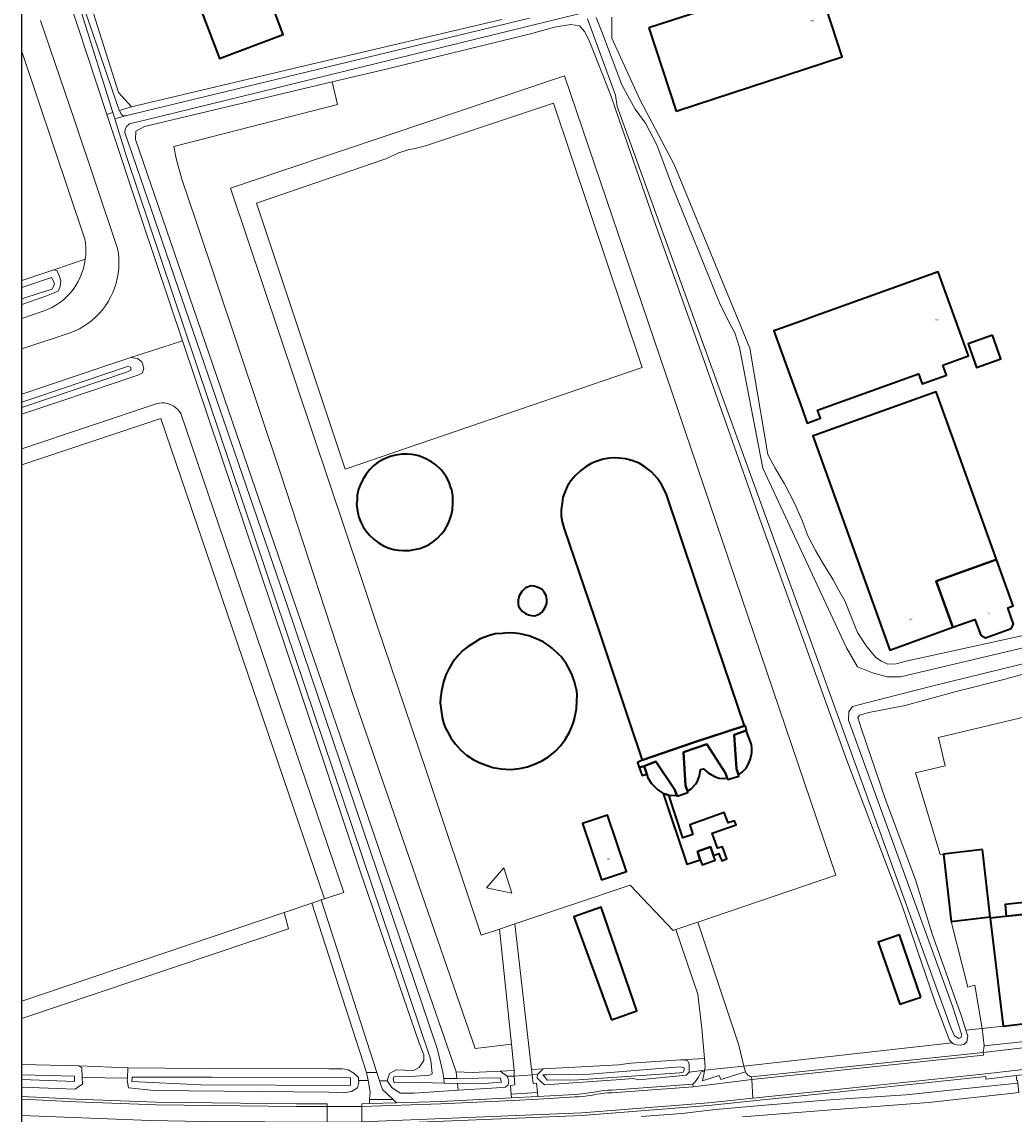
# Model space of a CAD drawing. Header units: metres. Extents: x 229229 to 231729, y 593167 to 595667.
# Tile 40 of 256: x 229229 to 229457, y 594595 to 594845. Entities that reach past the tile are written whole.
import ezdxf
from ezdxf.enums import TextEntityAlignment as Align

# ---------------------------------------------------------------- set-up
doc = ezdxf.new("R2010")
doc.units = ezdxf.units.M
for name, color, linetype, lineweight in [('B-WE-GR-BEPLANTING_CULTUUR_BOSPLANTSOEN-GV', 90, 'Continuous', 18), ('B-WE-GR-GRAS-GV', 60, 'Continuous', 13), ('B-WE-GR-GROENVOORZIENING-GV', 80, 'Continuous', 18), ('B-WE-OG-BEBOUWING-GV', 7, 'Continuous', 35), ('B-WE-OG-BEBOUWING-T18', 10, 'Continuous', 18), ('B-WE-OG-BEBOUWING_BEZINKTANK-GV', 7, 'Continuous', 35), ('B-WE-OG-BEBOUWING_SCHUUR-GV', 7, 'Continuous', 35), ('B-WE-OG-BEBOUWING_WINDTURBINE-GV', 7, 'Continuous', 18), ('B-WE-OG-TERREIN_ERF-GV', 7, 'Continuous', 18), ('B-WE-OG-WATER-GV', 130, 'Continuous', 18), ('B-WE-OG-WATER_SLOOT-GV', 120, 'Continuous', 18), ('B-WE-VH-VERHARDING_GESLOTEN-GV', 252, 'Continuous', 18), ('B-WE-VH-VERHARDING_HALFVERHARDING-GV', 252, 'Continuous', 18), ('B-WE-VH-VERHARDING_OPEN-GV', 252, 'Continuous', 18)]:
    doc.layers.add(name, color=color, linetype=linetype, lineweight=lineweight)
doc.styles.add('NLCS-ISO-M250-T18', font='NLCS-ISO.ttf', dxfattribs={"height": 0.45})

msp = doc.modelspace()

# ---------------------------------------------------------------- linework, layer by layer
msp.add_lwpolyline([(231729.346, 593166.818), (229229.346, 593166.818), (229229.346, 595666.818), (231729.346, 595666.818)], close=True)
at = {"layer": 'B-WE-GR-BEPLANTING_CULTUUR_BOSPLANTSOEN-GV'}
for points in [[(229364.235, 594827.817), (229359.435, 594840.004), (229358.298, 594842.346), (229357.028, 594843.751), (229355.021, 594844.019), (229351.343, 594843.417), (229345.791, 594841.878), (229312.752, 594833.848), (229300.436, 594830.912), (229301.595, 594825.694), (229264.183, 594816.112), (229264.7, 594813.363), (229265.957, 594808.628), (229269.241, 594798.91), (229288.543, 594741.275), (229305.29, 594690.164), (229333.144, 594609.567), (229341.467, 594610.59), (229338.738, 594636.923), (229334.522, 594635.509), (229321.981, 594672.962), (229310.563, 594706.803), (229307.221, 594716.923), (229277.151, 594806.539), (229289.104, 594810.603), (229313.669, 594818.888), (229353.591, 594832.291), (229376.88, 594763.749), (229415.711, 594649.243), (229384.147, 594638.521), (229393.516, 594610.316), (229394.664, 594605.549), (229442.38, 594610.886), (229441.732, 594611.441), (229438.504, 594620.075), (229430.921, 594642.22), (229418.152, 594675.72), (229398.338, 594730.761), (229385.749, 594766.59), (229373.962, 594799.554), (229365.339, 594824.428)], [(229435.23, 594621.34), (229430.37, 594619.69), (229425.43, 594633.88), (229430.3, 594635.57)]]:
    msp.add_lwpolyline(points, close=True, dxfattribs=at)
for points in [[(229229.346, 594743.216), (229261.163, 594753.838), (229298.622, 594643.821), (229303.057, 594645.321), (229265.727, 594754.959), (229265.415, 594755.443), (229265.047, 594755.887), (229264.629, 594756.283), (229264.167, 594756.627), (229263.666, 594756.913), (229263.135, 594757.137), (229262.582, 594757.295), (229262.013, 594757.387), (229261.437, 594757.41), (229260.863, 594757.364), (229260.298, 594757.249), (229229.346, 594746.916)], [(229466.506, 594697.514), (229454.247, 594694.027), (229443.271, 594691.322), (229431.625, 594688.093), (229423.326, 594686.499), (229421.126, 594685.886), (229420.793, 594685.382), (229421.533, 594682.893), (229427.147, 594666.62), (229433.972, 594648.226), (229437.776, 594635.85), (229444.61, 594616.776), (229445.543, 594613.733), (229449.287, 594614.168), (229447.582, 594624.044), (229445.944, 594623.632), (229442.159, 594638.678), (229440.399, 594654.082), (229439.602, 594653.991), (229433.962, 594672.698), (229440.773, 594674.325), (229439.228, 594680.798), (229531.671, 594702.873)], [(229290.431, 594636.95), (229289.402, 594640.702), (229229.346, 594620.389)], [(229229.346, 594616.404), (229290.431, 594636.95)]]:
    msp.add_lwpolyline(points, dxfattribs=at)
at = {"layer": 'B-WE-GR-GRAS-GV'}
for points in [[(229303.396, 594742.191), (229371.387, 594765.525), (229351.058, 594825.998), (229321.744, 594816.238), (229319.386, 594815.643), (229317.829, 594815.371), (229315.698, 594814.647), (229312.708, 594813.28), (229283.05, 594803.127)], [(229242.424, 594605.597), (229243.105, 594605.113), (229243.176, 594602.944), (229253.51, 594602.758), (229253.586, 594605.164)], [(229385.672, 594607.285), (229380.265, 594606.952), (229381.231, 594606.861), (229381.769, 594606.754), (229382.173, 594606.038), (229382.119, 594604.155), (229385.688, 594604.577), (229385.853, 594605.384)], [(229348.692, 594604.887), (229346.075, 594604.751), (229346.219, 594603.501), (229347.397, 594603.612)]]:
    msp.add_lwpolyline(points, close=True, dxfattribs=at)
at = {"layer": 'B-WE-GR-GROENVOORZIENING-GV'}
for points in [[(229229.346, 594759.387), (229247.691, 594765.56), (229254.293, 594767.798), (229266.129, 594771.61), (229256.887, 594799.078), (229248.832, 594823.45), (229237.575, 594857.514)], [(229233.645, 594844.957), (229241.422, 594822.112), (229251.269, 594792.738), (229251.45, 594791.607), (229251.555, 594790.465), (229251.583, 594789.32), (229251.535, 594788.175), (229251.41, 594787.036), (229251.209, 594785.908), (229250.933, 594784.796), (229250.584, 594783.705), (229250.162, 594782.639), (229249.67, 594781.604), (229249.109, 594780.605), (229248.484, 594779.645), (229247.795, 594778.729), (229247.047, 594777.861), (229246.242, 594777.046), (229245.384, 594776.286), (229244.478, 594775.585), (229243.527, 594774.946), (229242.535, 594774.372), (229241.507, 594773.866), (229240.447, 594773.43), (229229.346, 594769.76)], [(229229.346, 594785.411), (229236.707, 594787.877), (229243.875, 594790.295), (229243.979, 594791.217), (229244.017, 594792.145), (229243.989, 594793.072), (229243.895, 594793.996), (229243.735, 594794.91), (229229.346, 594837.849)], [(229229.346, 594776.736), (229234.207, 594778.366), (229235.211, 594778.758), (229236.183, 594779.224), (229237.118, 594779.76), (229238.011, 594780.363), (229238.857, 594781.031), (229239.651, 594781.759), (229240.39, 594782.544), (229241.068, 594783.381), (229241.683, 594784.266), (229242.231, 594785.194), (229242.709, 594786.16), (229243.115, 594787.159), (229243.445, 594788.184), (229243.699, 594789.232), (229243.875, 594790.295), (229236.707, 594787.877), (229237.422, 594787.639), (229237.739, 594786.845), (229237.933, 594786.32), (229238.295, 594785.337), (229238.136, 594784.067), (229237.66, 594782.956), (229234.644, 594781.765), (229229.346, 594779.959)], [(229229.346, 594746.916), (229260.298, 594757.249), (229260.863, 594757.364), (229261.437, 594757.41), (229262.013, 594757.387), (229262.582, 594757.295), (229263.135, 594757.137), (229263.666, 594756.913), (229264.167, 594756.627), (229264.629, 594756.283), (229265.047, 594755.887), (229265.415, 594755.443), (229265.727, 594754.959), (229303.057, 594645.321), (229298.622, 594643.821), (229297.902, 594643.577), (229310.645, 594604.093), (229311.269, 594602.144), (229313.021, 594602.183), (229313.171, 594602.685), (229313.524, 594603.862), (229315.057, 594604.652), (229319.057, 594604.523), (229320.329, 594605.235), (229321.36, 594606.795), (229321.431, 594608.13), (229320.252, 594611.01), (229306.919, 594649.91), (229292.468, 594693.332), (229266.129, 594771.61), (229254.293, 594767.798), (229255.834, 594767.578), (229256.788, 594766.771), (229257.301, 594765.376), (229257.008, 594764.312), (229256.164, 594763.835), (229238.52, 594757.89), (229229.346, 594754.832)], [(229298.622, 594643.821), (229261.163, 594753.838), (229229.346, 594743.216)], [(229229.346, 594620.389), (229289.402, 594640.702), (229295.726, 594642.841), (229297.902, 594643.577), (229298.622, 594643.821)], [(229229.346, 594605.874), (229242.424, 594605.597), (229253.586, 594605.164), (229270.516, 594604.955), (229299.62, 594604.89), (229302.745, 594604.931), (229304.046, 594604.652), (229305.347, 594603.909), (229306.416, 594602.932), (229306.44, 594602.638), (229306.474, 594602.228), (229308.625, 594602.256), (229308.3, 594604.074), (229295.726, 594642.841)], [(229295.726, 594642.841), (229289.402, 594640.702), (229290.431, 594636.95), (229229.346, 594616.404)], [(229253.496, 594602.322), (229253.51, 594602.758), (229243.176, 594602.944), (229243.227, 594601.386), (229241.46, 594600.248), (229229.346, 594600.722)], [(229371.178, 594594.007), (229380.504, 594594.65), (229388.212, 594595.63), (229399.517, 594596.627), (229414.34, 594597.794), (229431.758, 594598.929), (229448.459, 594600.733), (229457.427, 594601.629), (229457.356, 594602.242), (229457.186, 594602.225), (229457.07, 594603.365), (229450.126, 594602.55), (229450.066, 594603.147), (229415.252, 594599.53), (229396.774, 594597.588), (229386.598, 594596.534), (229357.634, 594594.234)], [(229229.346, 594598.549), (229241.81, 594597.937), (229260.131, 594597.248), (229292.201, 594596.872), (229299.253, 594596.885), (229299.256, 594596.297), (229307.199, 594596.324), (229307.175, 594596.922), (229308.937, 594596.976), (229308.992, 594597.891), (229309.107, 594599.562), (229308.625, 594602.256), (229306.474, 594602.228), (229306.508, 594601.817), (229306.183, 594600.562), (229304.836, 594599.725), (229303.024, 594599.399), (229299.621, 594599.572), (229259.668, 594599.968), (229253.773, 594600.587), (229253.496, 594602.322)]]:
    msp.add_lwpolyline(points, dxfattribs=at)
for points in [[(229300.436, 594830.912), (229257.441, 594820.665), (229255.435, 594819.594), (229255.368, 594817.721), (229312.929, 594650.053), (229328.821, 594604.196), (229332.466, 594604.044), (229338.847, 594604.376), (229342.093, 594604.545), (229341.467, 594610.59), (229333.144, 594609.567), (229305.29, 594690.164), (229288.543, 594741.275), (229269.241, 594798.91), (229265.957, 594808.628), (229264.7, 594813.363), (229264.183, 594816.112), (229301.595, 594825.694)], [(229451.07, 594639.38), (229451.114, 594639.385), (229451.078, 594639.697), (229442.159, 594638.678), (229445.944, 594623.632), (229447.582, 594624.044), (229449.287, 594614.168), (229454.05, 594614.72)], [(229449.497, 594608.685), (229449.697, 594610.157), (229449.287, 594614.168), (229445.543, 594613.733), (229445.956, 594612.387), (229445.766, 594611.095), (229445.197, 594610.53), (229444.37, 594610.311), (229443.459, 594610.372), (229442.666, 594610.642), (229442.38, 594610.886), (229394.664, 594605.549), (229395.065, 594604.247), (229395.212, 594603.922), (229395.399, 594603.682), (229395.618, 594603.471), (229395.865, 594603.293), (229396.134, 594603.152), (229396.421, 594603.05)], [(229340.083, 594600.683), (229336.984, 594600.478), (229329.271, 594600.002), (229319.165, 594599.378), (229315.94, 594599.307), (229314.035, 594600.608), (229313.021, 594602.183), (229311.269, 594602.144), (229311.894, 594600.196), (229314.411, 594597.872), (229315.154, 594597.162), (229325.29, 594597.464), (229341.474, 594598.275), (229341.411, 594599.126), (229341.264, 594601.133), (229342.248, 594601.217), (229342.045, 594603.246), (229340.452, 594603.198), (229340.844, 594602.131), (229340.735, 594601.216)], [(229342.093, 594604.545), (229338.847, 594604.376), (229340.452, 594603.198), (229342.045, 594603.246)], [(229384.907, 594604.245), (229385.647, 594604.379), (229385.688, 594604.577), (229382.119, 594604.155), (229381.432, 594603.5), (229370.619, 594602.365), (229369.332, 594602.662), (229366.536, 594602.435), (229348.996, 594601.273), (229347.332, 594602.806), (229347.397, 594603.612), (229346.219, 594603.501), (229346.44, 594601.577), (229347.21, 594601.641), (229347.43, 594599.521), (229347.527, 594598.578), (229356.004, 594599.068), (229356.793, 594599.121), (229357.581, 594599.191), (229358.367, 594599.278), (229359.15, 594599.381), (229359.932, 594599.501), (229360.815, 594599.678), (229361.704, 594599.821), (229362.598, 594599.93), (229363.495, 594600.005), (229364.395, 594600.046), (229383.024, 594601.404), (229383.495, 594601.903), (229383.922, 594602.441), (229384.302, 594603.014), (229384.631, 594603.616)]]:
    msp.add_lwpolyline(points, close=True, dxfattribs=at)
at = {"layer": 'B-WE-OG-BEBOUWING-GV'}
for points in [[(229281.991, 594860.843), (229267.389, 594855.325), (229274.594, 594836.259), (229289.196, 594841.777)], [(229372.932, 594843.269), (229379.141, 594824.203), (229417.216, 594836.603), (229411.017, 594855.681)], [(229440.224, 594766.058), (229446.131, 594768.187), (229439.194, 594787.434), (229410.452, 594777.074), (229408.04, 594776.205), (229407.833, 594776.131), (229405.404, 594775.255), (229403.304, 594774.498), (229401.576, 594773.875), (229404.235, 594766.498), (229406.645, 594759.811), (229407.549, 594757.304), (229408.877, 594753.62), (229409.18, 594752.78), (229412.239, 594753.882), (229411.573, 594755.731), (229434.695, 594764.065), (229435.521, 594761.772), (229441.05, 594763.765)], [(229451.596, 594772.895), (229446.032, 594770.935), (229447.938, 594765.526), (229453.501, 594767.486)], [(229452.5, 594721.559), (229442.299, 594750), (229438.73, 594759.95), (229410.974, 594750), (229410.5, 594749.83), (229428.1, 594700.78), (229442.558, 594706.008), (229438.723, 594716.615)], [(229442.558, 594706.008), (229447.586, 594707.826), (229448.906, 594704.177), (229450.039, 594703.623), (229455.907, 594705.745), (229456.453, 594706.704), (229455.093, 594710.466), (229456.32, 594710.91), (229452.5, 594721.559), (229438.723, 594716.615)], [(229362.073, 594648.211), (229367.796, 594650.117), (229363.433, 594662.999), (229357.72, 594661.063)], [(229387.725, 594653.789), (229387.044, 594655.741), (229384.03, 594654.689), (229384.693, 594652.789), (229385.095, 594651.638), (229388.109, 594652.69)], [(229449.318, 594655.101), (229440.399, 594654.082), (229442.159, 594638.678), (229451.078, 594639.697)], [(229364.338, 594616.119), (229370.201, 594618.163), (229362.033, 594641.942), (229355.722, 594639.723)], [(229462, 594640.62), (229451.114, 594639.385), (229451.07, 594639.38), (229454.05, 594614.72), (229465, 594615.99), (229464.963, 594616.294), (229464.696, 594618.486)], [(229435.23, 594621.34), (229430.3, 594635.57), (229425.43, 594633.88), (229430.37, 594619.69)]]:
    msp.add_lwpolyline(points, close=True, dxfattribs=at)
at = {"layer": 'B-WE-OG-BEBOUWING_BEZINKTANK-GV'}
for points in [[(229313.684, 594745.141), (229312.242, 594744.532), (229310.919, 594743.792), (229309.981, 594743.073), (229309.018, 594742.164), (229308.167, 594741.079), (229307.4, 594739.83), (229306.835, 594738.589), (229306.462, 594737.655), (229306.139, 594736.254), (229306.101, 594735.237), (229306.004, 594734.237), (229306.168, 594733.124), (229306.294, 594732.168), (229306.547, 594731.233), (229307.001, 594730.108), (229307.537, 594729.046), (229308.177, 594728.046), (229309.002, 594727.053), (229310.002, 594726.147), (229310.935, 594725.396), (229312.134, 594724.7), (229313.237, 594724.198), (229314.511, 594723.803), (229315.589, 594723.658), (229316.711, 594723.564), (229318.085, 594723.619), (229319.184, 594723.791), (229320.462, 594724.077), (229321.629, 594724.521), (229322.608, 594724.983), (229323.577, 594725.646), (229324.457, 594726.384), (229325.499, 594727.457), (229326.199, 594728.339), (229326.892, 594729.571), (229327.383, 594730.702), (229327.742, 594731.858), (229327.97, 594732.942), (229328.075, 594734.353), (229328.034, 594736.115), (229327.792, 594737.453), (229327.522, 594738.195), (229327.17, 594739.21), (229326.561, 594740.382), (229325.925, 594741.379), (229325.355, 594742.048), (229324.141, 594743.22), (229323.136, 594743.922), (229321.732, 594744.676), (229320.26, 594745.257), (229319.568, 594745.439), (229318.67, 594745.593), (229317.606, 594745.647), (229316.489, 594745.649), (229314.897, 594745.453)], [(229368.359, 594684.689), (229371.375, 594675.598), (229383.115, 594679.61), (229394.858, 594683.468), (229386.992, 594706.651), (229376.878, 594736.674), (229375.847, 594738.743), (229374.935, 594740.078), (229373.503, 594741.613), (229371.997, 594742.788), (229370.683, 594743.571), (229369.01, 594744.216), (229367.592, 594744.601), (229366.163, 594744.773), (229364.865, 594744.796), (229363.892, 594744.738), (229362.433, 594744.481), (229360.886, 594743.987), (229359.732, 594743.5), (229358.604, 594742.838), (229357.323, 594741.953), (229356.165, 594740.809), (229355.094, 594739.546), (229354.313, 594738.372), (229353.824, 594737.33), (229353.26, 594735.847), (229353.042, 594734.473), (229352.867, 594732.887), (229352.872, 594731.478), (229353.07, 594730.16), (229353.5, 594728.54), (229361.512, 594705.034)], [(229346.825, 594708.633), (229347.964, 594709.123), (229348.43, 594709.486), (229348.752, 594709.855), (229349.253, 594710.72), (229349.525, 594711.521), (229349.577, 594712.305), (229349.435, 594713.268), (229349.055, 594713.931), (229348.512, 594714.641), (229347.726, 594715.051), (229346.662, 594715.411), (229345.995, 594715.503), (229344.644, 594715.05), (229344.411, 594714.841), (229343.823, 594714.245), (229343.226, 594713.242), (229342.978, 594712.241), (229342.964, 594711.357), (229343.057, 594710.834), (229343.498, 594710.145), (229344.024, 594709.649), (229344.71, 594709.168), (229345.377, 594708.836), (229346.089, 594708.694)], [(229356.417, 594691.43), (229356.377, 594691.705), (229355.899, 594693.539), (229355.376, 594695.022), (229354.734, 594696.364), (229354.008, 594697.743), (229353.019, 594699.115), (229352.993, 594699.139), (229352.341, 594699.749), (229350.852, 594701.17), (229349.84, 594701.891), (229348.752, 594702.724), (229347.222, 594703.389), (229345.437, 594704.08), (229343.437, 594704.552), (229342.25, 594704.685), (229340.556, 594704.709), (229339.336, 594704.62), (229337.729, 594704.484), (229336.196, 594704.08), (229334.314, 594703.353), (229332.798, 594702.417), (229331.546, 594701.631), (229330.321, 594700.669), (229329.352, 594699.658), (229328.057, 594698.079), (229327.036, 594696.335), (229326.402, 594695.11), (229325.901, 594693.565), (229325.407, 594691.382), (229325.228, 594689.848), (229325.149, 594688.682), (229325.304, 594687.619), (229325.451, 594686.519), (229325.56, 594685.423), (229325.894, 594684.149), (229326.304, 594683.071), (229326.902, 594681.977), (229327.584, 594680.673), (229328.631, 594679.254), (229329.88, 594677.885), (229331.197, 594676.736), (229332.674, 594675.76), (229334.047, 594675.026), (229335.896, 594674.342), (229337.234, 594673.939), (229339.112, 594673.584), (229341.338, 594673.464), (229343.312, 594673.679), (229345.11, 594674.037), (229347.12, 594674.802), (229348.587, 594675.485), (229349.944, 594676.344), (229351.536, 594677.626), (229352.68, 594678.9), (229353.746, 594680.331), (229354.785, 594682.003), (229355.445, 594683.627), (229355.805, 594684.771), (229356.33, 594687.351), (229356.459, 594689.235), (229356.513, 594690.449)], [(229393.488, 594672.234), (229392.972, 594673.603), (229392.49, 594681.413), (229395.194, 594682.368), (229395.303, 594682.45), (229395.033, 594683.47), (229394.858, 594683.468), (229383.115, 594679.61), (229371.375, 594675.598), (229370.32, 594675.071), (229370.675, 594673.919), (229371.871, 594674.23), (229374.498, 594675.248), (229378.899, 594668.824), (229379.295, 594667.534), (229379.396, 594667.311), (229381.88, 594668.152), (229381.797, 594668.478), (229381.342, 594669.772), (229380.853, 594677.437), (229386.165, 594679.219), (229390.512, 594672.599), (229390.863, 594671.464), (229391.032, 594671.189), (229393.531, 594671.946)], [(229395.194, 594682.368), (229392.49, 594681.413), (229392.972, 594673.603), (229393.488, 594672.234), (229394.289, 594672.851), (229395.2, 594673.74), (229395.746, 594674.775), (229396.235, 594675.859), (229396.474, 594677.349), (229396.511, 594678.412), (229396.392, 594679.182)], [(229390.863, 594671.464), (229390.512, 594672.599), (229386.165, 594679.219), (229380.853, 594677.437), (229381.342, 594669.772), (229381.797, 594668.478), (229382.633, 594668.991), (229383.584, 594670.065), (229384.058, 594670.803), (229384.542, 594672.029), (229384.76, 594673.49), (229385.434, 594673.628), (229386.468, 594672.658), (229387.931, 594671.816), (229389.001, 594671.488), (229390.091, 594671.404)], [(229372.452, 594672.384), (229371.871, 594674.23), (229370.675, 594673.919), (229371.43, 594672.1)], [(229372.452, 594672.384), (229372.719, 594671.537), (229373.553, 594670.231), (229374.963, 594668.768), (229376.153, 594668.004), (229376.178, 594667.995), (229377.466, 594667.569), (229379.295, 594667.534), (229378.899, 594668.824), (229374.498, 594675.248), (229371.871, 594674.23)], [(229389.524, 594652.738), (229389.599, 594652.548), (229390.783, 594652.985), (229389.821, 594655.708), (229388.639, 594655.418), (229387.437, 594658.849), (229392.919, 594660.761), (229392.501, 594661.73), (229391.104, 594661.236), (229390.204, 594663.625), (229382.293, 594660.816), (229383.014, 594658.608), (229380.711, 594657.793), (229377.466, 594667.569), (229376.178, 594667.995), (229381.623, 594651.787), (229382.608, 594652.101), (229384.693, 594652.789), (229384.03, 594654.689), (229387.044, 594655.741), (229387.725, 594653.789), (229388.944, 594654.191), (229389.209, 594653.526)]]:
    msp.add_lwpolyline(points, close=True, dxfattribs=at)
at = {"layer": 'B-WE-OG-BEBOUWING_SCHUUR-GV'}
msp.add_lwpolyline([(229458.815, 594642.962), (229454.51, 594642.527), (229454.781, 594639.854), (229459.085, 594640.29)], close=True, dxfattribs=at)
at = {"layer": 'B-WE-OG-BEBOUWING_WINDTURBINE-GV'}
msp.add_lwpolyline([(229341.568, 594645.165), (229339.681, 594650.939), (229335.77, 594646.371)], close=True, dxfattribs=at)
at = {"layer": 'B-WE-OG-TERREIN_ERF-GV'}
for points in [[(229267.389, 594855.325), (229281.991, 594860.843), (229289.196, 594841.777), (229274.594, 594836.259)], [(229411.017, 594855.681), (229417.216, 594836.603), (229379.141, 594824.203), (229372.932, 594843.269)], [(229379.079, 594636.789), (229384.147, 594638.521), (229415.711, 594649.243), (229376.88, 594763.749), (229353.591, 594832.291), (229313.669, 594818.888), (229289.104, 594810.603), (229277.151, 594806.539), (229307.221, 594716.923), (229310.563, 594706.803), (229321.981, 594672.962), (229334.522, 594635.509), (229338.738, 594636.923), (229342.237, 594638.096), (229368.683, 594646.965), (229378.466, 594636.58)], [(229303.396, 594742.191), (229283.05, 594803.127), (229312.708, 594813.28), (229315.698, 594814.647), (229317.829, 594815.371), (229319.386, 594815.643), (229321.744, 594816.238), (229351.058, 594825.998), (229371.387, 594765.525)], [(229439.194, 594787.434), (229446.131, 594768.187), (229440.224, 594766.058), (229441.05, 594763.765), (229435.521, 594761.772), (229434.695, 594764.065), (229411.573, 594755.731), (229412.239, 594753.882), (229409.18, 594752.78), (229408.877, 594753.62), (229407.549, 594757.304), (229406.645, 594759.811), (229404.235, 594766.498), (229401.576, 594773.875), (229403.304, 594774.498), (229405.404, 594775.255), (229407.833, 594776.131), (229408.04, 594776.205), (229410.452, 594777.074)], [(229451.596, 594772.895), (229453.501, 594767.486), (229447.938, 594765.526), (229446.032, 594770.935)], [(229442.558, 594706.008), (229428.1, 594700.78), (229410.5, 594749.83), (229410.974, 594750), (229438.73, 594759.95), (229442.299, 594750), (229452.5, 594721.559), (229456.32, 594710.91), (229455.093, 594710.466), (229456.453, 594706.704), (229455.907, 594705.745), (229450.039, 594703.623), (229448.906, 594704.177), (229447.586, 594707.826)], [(229306.835, 594738.589), (229307.4, 594739.83), (229308.167, 594741.079), (229309.018, 594742.164), (229309.981, 594743.073), (229310.919, 594743.792), (229312.242, 594744.532), (229313.684, 594745.141), (229314.897, 594745.453), (229316.489, 594745.649), (229317.606, 594745.647), (229318.67, 594745.593), (229319.568, 594745.439), (229320.26, 594745.257), (229321.732, 594744.676), (229323.136, 594743.922), (229324.141, 594743.22), (229325.355, 594742.048), (229325.925, 594741.379), (229326.561, 594740.382), (229327.17, 594739.21), (229327.522, 594738.195), (229327.792, 594737.453), (229328.034, 594736.115), (229328.075, 594734.353), (229327.97, 594732.942), (229327.742, 594731.858), (229327.383, 594730.702), (229326.892, 594729.571), (229326.199, 594728.339), (229325.499, 594727.457), (229324.457, 594726.384), (229323.577, 594725.646), (229322.608, 594724.983), (229321.629, 594724.521), (229320.462, 594724.077), (229319.184, 594723.791), (229318.085, 594723.619), (229316.711, 594723.564), (229315.589, 594723.658), (229314.511, 594723.803), (229313.237, 594724.198), (229312.134, 594724.7), (229310.935, 594725.396), (229310.002, 594726.147), (229309.002, 594727.053), (229308.177, 594728.046), (229307.537, 594729.046), (229307.001, 594730.108), (229306.547, 594731.233), (229306.294, 594732.168), (229306.168, 594733.124), (229306.004, 594734.237), (229306.101, 594735.237), (229306.139, 594736.254), (229306.462, 594737.655)], [(229371.375, 594675.598), (229368.359, 594684.689), (229361.512, 594705.034), (229353.5, 594728.54), (229353.07, 594730.16), (229352.872, 594731.478), (229352.867, 594732.887), (229353.042, 594734.473), (229353.26, 594735.847), (229353.824, 594737.33), (229354.313, 594738.372), (229355.094, 594739.546), (229356.165, 594740.809), (229357.323, 594741.953), (229358.604, 594742.838), (229359.732, 594743.5), (229360.886, 594743.987), (229362.433, 594744.481), (229363.892, 594744.738), (229364.865, 594744.796), (229366.163, 594744.773), (229367.592, 594744.601), (229369.01, 594744.216), (229370.683, 594743.571), (229371.997, 594742.788), (229373.503, 594741.613), (229374.935, 594740.078), (229375.847, 594738.743), (229376.878, 594736.674), (229386.992, 594706.651), (229394.858, 594683.468), (229395.033, 594683.47), (229395.303, 594682.45), (229395.194, 594682.368), (229396.392, 594679.182), (229396.511, 594678.412), (229396.474, 594677.349), (229396.235, 594675.859), (229395.746, 594674.775), (229395.2, 594673.74), (229394.289, 594672.851), (229393.488, 594672.234), (229393.531, 594671.946), (229391.032, 594671.189), (229390.863, 594671.464), (229390.091, 594671.404), (229389.001, 594671.488), (229387.931, 594671.816), (229386.468, 594672.658), (229385.434, 594673.628), (229384.76, 594673.49), (229384.542, 594672.029), (229384.058, 594670.803), (229383.584, 594670.065), (229382.633, 594668.991), (229381.797, 594668.478), (229381.88, 594668.152), (229379.396, 594667.311), (229379.295, 594667.534), (229377.466, 594667.569), (229380.711, 594657.793), (229383.014, 594658.608), (229382.293, 594660.816), (229390.204, 594663.625), (229391.104, 594661.236), (229392.501, 594661.73), (229392.919, 594660.761), (229387.437, 594658.849), (229388.639, 594655.418), (229389.821, 594655.708), (229390.783, 594652.985), (229389.599, 594652.548), (229389.524, 594652.738), (229389.209, 594653.526), (229388.944, 594654.191), (229387.725, 594653.789), (229388.109, 594652.69), (229385.095, 594651.638), (229384.693, 594652.789), (229382.608, 594652.101), (229381.623, 594651.787), (229376.178, 594667.995), (229376.153, 594668.004), (229374.963, 594668.768), (229373.553, 594670.231), (229372.719, 594671.537), (229372.452, 594672.384), (229371.43, 594672.1), (229370.675, 594673.919), (229370.32, 594675.071)], [(229346.825, 594708.633), (229346.089, 594708.694), (229345.377, 594708.836), (229344.71, 594709.168), (229344.024, 594709.649), (229343.498, 594710.145), (229343.057, 594710.834), (229342.964, 594711.357), (229342.978, 594712.241), (229343.226, 594713.242), (229343.823, 594714.245), (229344.411, 594714.841), (229344.644, 594715.05), (229345.995, 594715.503), (229346.662, 594715.411), (229347.726, 594715.051), (229348.512, 594714.641), (229349.055, 594713.931), (229349.435, 594713.268), (229349.577, 594712.305), (229349.525, 594711.521), (229349.253, 594710.72), (229348.752, 594709.855), (229348.43, 594709.486), (229347.964, 594709.123)], [(229352.993, 594699.139), (229353.019, 594699.115), (229354.008, 594697.743), (229354.734, 594696.364), (229355.376, 594695.022), (229355.899, 594693.539), (229356.377, 594691.705), (229356.417, 594691.43), (229356.513, 594690.449), (229356.459, 594689.235), (229356.33, 594687.351), (229355.805, 594684.771), (229355.445, 594683.627), (229354.785, 594682.003), (229353.746, 594680.331), (229352.68, 594678.9), (229351.536, 594677.626), (229349.944, 594676.344), (229348.587, 594675.485), (229347.12, 594674.802), (229345.11, 594674.037), (229343.312, 594673.679), (229341.338, 594673.464), (229339.112, 594673.584), (229337.234, 594673.939), (229335.896, 594674.342), (229334.047, 594675.026), (229332.674, 594675.76), (229331.197, 594676.736), (229329.88, 594677.885), (229328.631, 594679.254), (229327.584, 594680.673), (229326.902, 594681.977), (229326.304, 594683.071), (229325.894, 594684.149), (229325.56, 594685.423), (229325.451, 594686.519), (229325.304, 594687.619), (229325.149, 594688.682), (229325.228, 594689.848), (229325.407, 594691.382), (229325.901, 594693.565), (229326.402, 594695.11), (229327.036, 594696.335), (229328.057, 594698.079), (229329.352, 594699.658), (229330.321, 594700.669), (229331.546, 594701.631), (229332.798, 594702.417), (229334.314, 594703.353), (229336.196, 594704.08), (229337.729, 594704.484), (229339.336, 594704.62), (229340.556, 594704.709), (229342.25, 594704.685), (229343.437, 594704.552), (229345.437, 594704.08), (229347.222, 594703.389), (229348.752, 594702.724), (229349.84, 594701.891), (229350.852, 594701.17), (229352.341, 594699.749)], [(229362.073, 594648.211), (229357.72, 594661.063), (229363.433, 594662.999), (229367.796, 594650.117)], [(229335.77, 594646.371), (229339.681, 594650.939), (229341.568, 594645.165)], [(229385.672, 594607.285), (229385.02, 594614.152), (229384.144, 594622.017), (229379.079, 594636.789), (229378.466, 594636.58), (229368.683, 594646.965), (229342.237, 594638.096), (229346.075, 594604.751), (229348.692, 594604.887), (229355.996, 594605.267), (229366.005, 594605.862), (229368.79, 594606.245), (229380.265, 594606.952)], [(229364.338, 594616.119), (229355.722, 594639.723), (229362.033, 594641.942), (229370.201, 594618.163)]]:
    msp.add_lwpolyline(points, close=True, dxfattribs=at)
for points in [[(229243.31, 594854.352), (229251.503, 594828.472), (229254.429, 594825.193), (229294.341, 594834.678), (229339.285, 594845.218)], [(229364.449, 594845.686), (229364.449, 594840.885), (229370.887, 594826.832), (229378.729, 594811.96), (229396.051, 594769.919), (229400.199, 594745.614), (229401.861, 594742.483), (229404, 594738.837), (229406.309, 594734.466), (229408.039, 594730.502), (229409.39, 594726.81), (229411.095, 594723.564), (229412.895, 594720.452), (229415.103, 594716.854), (229416.385, 594714.56), (229417.887, 594711.937), (229419.186, 594708.645), (229420.671, 594704.832), (229422.791, 594701.682), (229424.924, 594699.105), (229426.217, 594698.271), (229427.681, 594697.603), (229429.582, 594697.657), (229432.127, 594698.309), (229519.97, 594717.549)]]:
    msp.add_lwpolyline(points, dxfattribs=at)
at = {"layer": 'B-WE-OG-WATER-GV'}
for points in [[(229253.069, 594823.163), (229252.421, 594823.233), (229252.05, 594823.64), (229251.681, 594824.337), (229251.631, 594824.431), (229240.541, 594856.681), (229239.493, 594856.303), (229243.119, 594846.468), (229250.184, 594823.871), (229250.632, 594822.44)], [(229359.421, 594603.699), (229349.664, 594603.552), (229348.673, 594603.515), (229349.262, 594602.861), (229349.613, 594602.282), (229356.78, 594602.414), (229380.053, 594604.012), (229380.806, 594604.12), (229381.02, 594604.697), (229381.007, 594605.18), (229380.073, 594605.35)], [(229254.59, 594603.02), (229254.554, 594602.029), (229270.327, 594601.258), (229304.612, 594601.109), (229304.576, 594602.87), (229272.92, 594603.017)], [(229326.081, 594601.656), (229329.101, 594601.589), (229334.157, 594601.476), (229339.208, 594601.875), (229338.873, 594602.881), (229328.98, 594602.72), (229325.982, 594602.671)]]:
    msp.add_lwpolyline(points, close=True, dxfattribs=at)
for points in [[(229345.574, 594845.521), (229253.069, 594823.163), (229250.632, 594822.44), (229253.339, 594813.782), (229285.28, 594718.754), (229322.673, 594607.901), (229323.006, 594606.933), (229323.281, 594603.733), (229322.718, 594603.482), (229318.394, 594603.17), (229314.497, 594603.083), (229314.365, 594602.556), (229314.605, 594601.729), (229320.677, 594601.777), (229326.081, 594601.656), (229325.982, 594602.671), (229325.772, 594604.16), (229324.515, 594609.34), (229290.255, 594710.625), (229252.966, 594819.302), (229252.987, 594819.994), (229253.28, 594820.686), (229253.972, 594821.315), (229260.659, 594822.908), (229356.893, 594846.494)], [(229510.274, 594713.505), (229430.512, 594694.701), (229427.479, 594694.701), (229424.109, 594695.6), (229420.739, 594696.948), (229418.155, 594701.332), (229399.04, 594742.486), (229393.669, 594770.079), (229392.641, 594773.418), (229391.321, 594775.803), (229389.12, 594780.317), (229378.365, 594806.899), (229374.771, 594816.468), (229372.139, 594821.413), (229369.764, 594824.624), (229366.713, 594830.249), (229362.284, 594842.001), (229360.872, 594845.662)], [(229358.874, 594845.357), (229365.27, 594827.859), (229365.673, 594825.253), (229442.131, 594614.181), (229442.938, 594612.493), (229443.892, 594611.832), (229444.442, 594612.089), (229444.552, 594612.86), (229442.461, 594619.245), (229418.623, 594684.722), (229418.739, 594686.633), (229419.574, 594687.853), (229423.04, 594688.816), (229438.061, 594692.605), (229524.683, 594713.859)], [(229229.346, 594781.238), (229233.506, 594782.625), (229236.258, 594783.472), (229236.787, 594784.636), (229236.575, 594785.271), (229236.152, 594786.117), (229229.346, 594783.854)], [(229253.573, 594764.535), (229254.307, 594764.902), (229254.27, 594765.489), (229253.794, 594765.783), (229232.555, 594758.627), (229229.346, 594757.57)], [(229229.346, 594756.34), (229253.573, 594764.535)], [(229229.346, 594602.465), (229241.425, 594602.035), (229241.425, 594603.217), (229229.346, 594603.541)], [(229457.673, 594599.495), (229456.417, 594599.35), (229436.993, 594597.219), (229412.741, 594595.358), (229394.398, 594593.893)]]:
    msp.add_lwpolyline(points, dxfattribs=at)
at = {"layer": 'B-WE-OG-WATER_SLOOT-GV'}
for points in [[(229251.681, 594824.337), (229254.429, 594825.193), (229251.503, 594828.472), (229243.31, 594854.352), (229241.555, 594859.27), (229239.799, 594859.856), (229238.45, 594859.538), (229237.809, 594859.387), (229237.575, 594857.514), (229248.832, 594823.45), (229250.184, 594823.871), (229243.119, 594846.468), (229239.493, 594856.303), (229240.541, 594856.681), (229251.631, 594824.431)], [(229329.101, 594601.589), (229326.081, 594601.656), (229320.677, 594601.777), (229314.605, 594601.729), (229314.365, 594602.556), (229314.497, 594603.083), (229318.394, 594603.17), (229322.718, 594603.482), (229323.281, 594603.733), (229323.006, 594606.933), (229322.673, 594607.901), (229285.28, 594718.754), (229253.339, 594813.782), (229250.632, 594822.44), (229250.184, 594823.871), (229248.832, 594823.45), (229256.887, 594799.078), (229266.129, 594771.61), (229292.468, 594693.332), (229306.919, 594649.91), (229320.252, 594611.01), (229321.431, 594608.13), (229321.36, 594606.795), (229320.329, 594605.235), (229319.057, 594604.523), (229315.057, 594604.652), (229313.524, 594603.862), (229313.171, 594602.685), (229313.021, 594602.183), (229314.035, 594600.608), (229315.94, 594599.307), (229319.165, 594599.378), (229329.271, 594600.002)], [(229380.265, 594606.952), (229368.79, 594606.245), (229366.005, 594605.862), (229355.996, 594605.267), (229348.692, 594604.887), (229347.397, 594603.612), (229347.332, 594602.806), (229348.996, 594601.273), (229366.536, 594602.435), (229369.332, 594602.662), (229370.619, 594602.365), (229381.432, 594603.5), (229382.119, 594604.155), (229382.173, 594606.038), (229381.769, 594606.754), (229381.231, 594606.861)], [(229359.421, 594603.699), (229380.073, 594605.35), (229381.007, 594605.18), (229381.02, 594604.697), (229380.806, 594604.12), (229380.053, 594604.012), (229356.78, 594602.414), (229349.613, 594602.282), (229349.262, 594602.861), (229348.673, 594603.515), (229349.664, 594603.552)], [(229253.51, 594602.758), (229253.496, 594602.322), (229253.773, 594600.587), (229259.668, 594599.968), (229299.621, 594599.572), (229303.024, 594599.399), (229304.836, 594599.725), (229306.183, 594600.562), (229306.508, 594601.817), (229306.474, 594602.228), (229306.44, 594602.638), (229306.416, 594602.932), (229305.347, 594603.909), (229304.046, 594604.652), (229302.745, 594604.931), (229299.62, 594604.89), (229270.516, 594604.955), (229253.586, 594605.164)], [(229254.59, 594603.02), (229272.92, 594603.017), (229304.576, 594602.87), (229304.612, 594601.109), (229270.327, 594601.258), (229254.554, 594602.029)], [(229329.101, 594601.589), (229329.271, 594600.002), (229336.984, 594600.478), (229340.083, 594600.683), (229340.735, 594601.216), (229340.844, 594602.131), (229340.452, 594603.198), (229338.847, 594604.376), (229332.466, 594604.044), (229328.821, 594604.196), (229328.98, 594602.72), (229338.873, 594602.881), (229339.208, 594601.875), (229334.157, 594601.476)]]:
    msp.add_lwpolyline(points, close=True, dxfattribs=at)
for points in [[(229339.285, 594845.218), (229294.341, 594834.678), (229254.429, 594825.193), (229251.681, 594824.337), (229252.05, 594823.64), (229252.421, 594823.233), (229253.069, 594823.163), (229345.574, 594845.521)], [(229356.893, 594846.494), (229260.659, 594822.908), (229253.972, 594821.315), (229253.28, 594820.686), (229252.987, 594819.994), (229252.966, 594819.302), (229290.255, 594710.625), (229324.515, 594609.34), (229325.772, 594604.16), (229325.982, 594602.671), (229328.98, 594602.72), (229328.821, 594604.196), (229312.929, 594650.053), (229255.368, 594817.721), (229255.435, 594819.594), (229257.441, 594820.665), (229300.436, 594830.912), (229312.752, 594833.848), (229345.791, 594841.878), (229351.343, 594843.417), (229355.021, 594844.019), (229357.028, 594843.751), (229358.298, 594842.346), (229359.435, 594840.004), (229364.235, 594827.817), (229365.339, 594824.428), (229373.962, 594799.554), (229385.749, 594766.59), (229398.338, 594730.761), (229418.152, 594675.72), (229430.921, 594642.22), (229438.504, 594620.075), (229441.732, 594611.441), (229442.38, 594610.886), (229442.666, 594610.642), (229443.459, 594610.372), (229444.37, 594610.311), (229445.197, 594610.53), (229445.766, 594611.095), (229445.956, 594612.387), (229445.543, 594613.733), (229444.61, 594616.776), (229437.776, 594635.85), (229433.972, 594648.226), (229427.147, 594666.62), (229421.533, 594682.893), (229420.793, 594685.382), (229421.126, 594685.886), (229423.326, 594686.499), (229431.625, 594688.093), (229443.271, 594691.322), (229454.247, 594694.027), (229466.506, 594697.514)], [(229360.872, 594845.662), (229362.284, 594842.001), (229366.713, 594830.249), (229369.764, 594824.624), (229372.139, 594821.413), (229374.771, 594816.468), (229378.365, 594806.899), (229389.12, 594780.317), (229391.321, 594775.803), (229392.641, 594773.418), (229393.669, 594770.079), (229399.04, 594742.486), (229418.155, 594701.332), (229420.739, 594696.948), (229424.109, 594695.6), (229427.479, 594694.701), (229430.512, 594694.701), (229510.274, 594713.505)], [(229519.97, 594717.549), (229432.127, 594698.309), (229429.582, 594697.657), (229427.681, 594697.603), (229426.217, 594698.271), (229424.924, 594699.105), (229422.791, 594701.682), (229420.671, 594704.832), (229419.186, 594708.645), (229417.887, 594711.937), (229416.385, 594714.56), (229415.103, 594716.854), (229412.895, 594720.452), (229411.095, 594723.564), (229409.39, 594726.81), (229408.039, 594730.502), (229406.309, 594734.466), (229404, 594738.837), (229401.861, 594742.483), (229400.199, 594745.614), (229396.051, 594769.919), (229378.729, 594811.96), (229370.887, 594826.832), (229364.449, 594840.885), (229364.449, 594845.686)], [(229524.683, 594713.859), (229438.061, 594692.605), (229423.04, 594688.816), (229419.574, 594687.853), (229418.739, 594686.633), (229418.623, 594684.722), (229442.461, 594619.245), (229444.552, 594612.86), (229444.442, 594612.089), (229443.892, 594611.832), (229442.938, 594612.493), (229442.131, 594614.181), (229365.673, 594825.253), (229365.27, 594827.859), (229358.874, 594845.357)], [(229229.346, 594779.959), (229234.644, 594781.765), (229237.66, 594782.956), (229238.136, 594784.067), (229238.295, 594785.337), (229237.933, 594786.32), (229237.739, 594786.845), (229237.422, 594787.639), (229236.707, 594787.877), (229229.346, 594785.411)], [(229229.346, 594783.854), (229236.152, 594786.117), (229236.575, 594785.271), (229236.787, 594784.636), (229236.258, 594783.472), (229233.506, 594782.625), (229229.346, 594781.238)], [(229229.346, 594754.832), (229238.52, 594757.89), (229256.164, 594763.835), (229257.008, 594764.312), (229257.301, 594765.376), (229256.788, 594766.771), (229255.834, 594767.578), (229254.293, 594767.798), (229247.691, 594765.56), (229229.346, 594759.387)], [(229229.346, 594757.57), (229232.555, 594758.627), (229253.794, 594765.783), (229254.27, 594765.489), (229254.307, 594764.902), (229253.573, 594764.535)], [(229253.573, 594764.535), (229229.346, 594756.34)], [(229229.346, 594600.722), (229241.46, 594600.248), (229243.227, 594601.386), (229243.176, 594602.944), (229243.105, 594605.113), (229242.424, 594605.597), (229229.346, 594605.874)], [(229229.346, 594603.541), (229241.425, 594603.217), (229241.425, 594602.035), (229229.346, 594602.465)], [(229394.398, 594593.893), (229412.741, 594595.358), (229436.993, 594597.219), (229456.417, 594599.35), (229457.673, 594599.495), (229457.427, 594601.629), (229448.459, 594600.733), (229431.758, 594598.929), (229414.34, 594597.794), (229399.517, 594596.627), (229388.212, 594595.63), (229380.504, 594594.65), (229371.178, 594594.007)]]:
    msp.add_lwpolyline(points, dxfattribs=at)
at = {"layer": 'B-WE-VH-VERHARDING_GESLOTEN-GV'}
for points in [[(229229.346, 594769.76), (229240.447, 594773.43), (229241.507, 594773.866), (229242.535, 594774.372), (229243.527, 594774.946), (229244.478, 594775.585), (229245.384, 594776.286), (229246.242, 594777.046), (229247.047, 594777.861), (229247.795, 594778.729), (229248.484, 594779.645), (229249.109, 594780.605), (229249.67, 594781.604), (229250.162, 594782.639), (229250.584, 594783.705), (229250.933, 594784.796), (229251.209, 594785.908), (229251.41, 594787.036), (229251.535, 594788.175), (229251.583, 594789.32), (229251.555, 594790.465), (229251.45, 594791.607), (229251.269, 594792.738), (229241.422, 594822.112), (229233.645, 594844.957)], [(229229.346, 594837.849), (229243.735, 594794.91), (229243.895, 594793.996), (229243.989, 594793.072), (229244.017, 594792.145), (229243.979, 594791.217), (229243.875, 594790.295), (229243.699, 594789.232), (229243.445, 594788.184), (229243.115, 594787.159), (229242.709, 594786.16), (229242.231, 594785.194), (229241.683, 594784.266), (229241.068, 594783.381), (229240.39, 594782.544), (229239.651, 594781.759), (229238.857, 594781.031), (229238.011, 594780.363), (229237.118, 594779.76), (229236.183, 594779.224), (229235.211, 594778.758), (229234.207, 594778.366), (229229.346, 594776.736)], [(229531.671, 594702.873), (229439.228, 594680.798), (229440.773, 594674.325), (229433.962, 594672.698), (229439.602, 594653.991), (229440.399, 594654.082), (229449.318, 594655.101), (229451.078, 594639.697), (229451.114, 594639.385), (229462, 594640.62)], [(229465.658, 594610.586), (229449.497, 594608.685), (229449.543, 594608.02), (229396.484, 594602.452), (229396.741, 594598.19), (229415.19, 594600.127), (229450.006, 594603.744), (229469.246, 594606.008)], [(229229.346, 594594.245), (229258.735, 594593.049), (229270.77, 594592.828), (229299.276, 594592.688), (229299.256, 594596.297), (229292.198, 594596.272), (229260.108, 594596.648), (229241.784, 594597.338), (229229.346, 594597.948)]]:
    msp.add_lwpolyline(points, dxfattribs=at)
for points in [[(229338.738, 594636.923), (229341.467, 594610.59), (229342.093, 594604.545), (229342.045, 594603.246), (229346.219, 594603.501), (229346.075, 594604.751), (229342.237, 594638.096)], [(229384.147, 594638.521), (229379.079, 594636.789), (229384.144, 594622.017), (229385.02, 594614.152), (229385.672, 594607.285), (229385.853, 594605.384), (229385.688, 594604.577), (229394.664, 594605.549), (229393.516, 594610.316)], [(229465, 594615.99), (229454.05, 594614.72), (229449.287, 594614.168), (229449.697, 594610.157), (229465.501, 594611.874)], [(229395.212, 594603.922), (229395.065, 594604.247), (229389.394, 594602.459), (229389.054, 594603.419), (229385.195, 594602.167), (229385.647, 594604.379), (229384.907, 594604.245), (229384.631, 594603.616), (229384.302, 594603.014), (229383.922, 594602.441), (229383.495, 594601.903), (229383.024, 594601.404), (229383.078, 594600.803), (229396.484, 594602.452), (229396.421, 594603.05), (229396.134, 594603.152), (229395.865, 594603.293), (229395.618, 594603.471), (229395.399, 594603.682)], [(229396.741, 594598.19), (229396.484, 594602.452), (229383.078, 594600.803), (229364.424, 594599.446), (229363.541, 594599.407), (229362.661, 594599.333), (229361.784, 594599.226), (229360.912, 594599.086), (229360.046, 594598.912), (229359.249, 594598.789), (229358.449, 594598.683), (229357.647, 594598.595), (229356.844, 594598.523), (229356.039, 594598.469), (229347.589, 594597.981), (229341.854, 594597.693), (229325.314, 594596.865), (229307.199, 594596.324), (229307.192, 594592.793), (229307.193, 594592.779), (229357.598, 594594.833), (229386.549, 594597.132)]]:
    msp.add_lwpolyline(points, close=True, dxfattribs=at)
at = {"layer": 'B-WE-VH-VERHARDING_HALFVERHARDING-GV'}
for points in [[(229308.3, 594604.074), (229310.645, 594604.093), (229297.902, 594643.577), (229295.726, 594642.841)], [(229462.209, 594603.968), (229463.517, 594604.122), (229469.352, 594604.807), (229469.299, 594605.41), (229487.246, 594607.468), (229487.177, 594608.064), (229469.246, 594606.008), (229450.006, 594603.744), (229415.19, 594600.127), (229396.741, 594598.19), (229386.549, 594597.132), (229357.598, 594594.833), (229307.193, 594592.779), (229307.242, 594592.18), (229357.634, 594594.234), (229386.598, 594596.534), (229396.774, 594597.588), (229415.252, 594599.53), (229450.066, 594603.147), (229450.126, 594602.55), (229457.07, 594603.365), (229458.372, 594603.518)], [(229396.484, 594602.452), (229449.543, 594608.02), (229449.497, 594608.685), (229396.421, 594603.05)], [(229341.854, 594597.693), (229347.589, 594597.981), (229356.039, 594598.469), (229356.844, 594598.523), (229357.647, 594598.595), (229358.449, 594598.683), (229359.249, 594598.789), (229360.046, 594598.912), (229360.912, 594599.086), (229361.784, 594599.226), (229362.661, 594599.333), (229363.541, 594599.407), (229364.424, 594599.446), (229383.078, 594600.803), (229383.024, 594601.404), (229364.395, 594600.046), (229363.495, 594600.005), (229362.598, 594599.93), (229361.704, 594599.821), (229360.815, 594599.678), (229359.932, 594599.501), (229359.15, 594599.381), (229358.367, 594599.278), (229357.581, 594599.191), (229356.793, 594599.121), (229356.004, 594599.068), (229347.527, 594598.578), (229341.474, 594598.275), (229325.29, 594597.464), (229315.154, 594597.162), (229308.937, 594596.976), (229307.175, 594596.922), (229307.199, 594596.324), (229325.314, 594596.865)], [(229315.154, 594597.162), (229314.411, 594597.872), (229308.992, 594597.891), (229308.937, 594596.976)], [(229341.411, 594599.126), (229341.474, 594598.275), (229347.527, 594598.578), (229347.43, 594599.521)]]:
    msp.add_lwpolyline(points, close=True, dxfattribs=at)
for points in [[(229260.131, 594597.248), (229241.81, 594597.937), (229229.346, 594598.549)], [(229229.346, 594597.948), (229241.784, 594597.338), (229260.108, 594596.648), (229292.198, 594596.272), (229299.256, 594596.297), (229299.253, 594596.885), (229292.201, 594596.872), (229260.131, 594597.248)]]:
    msp.add_lwpolyline(points, dxfattribs=at)
at = {"layer": 'B-WE-VH-VERHARDING_OPEN-GV'}
for points in [[(229465.515, 594611.763), (229465.501, 594611.874), (229449.697, 594610.157), (229449.497, 594608.685), (229465.658, 594610.586)], [(229385.688, 594604.577), (229385.647, 594604.379), (229385.195, 594602.167), (229389.054, 594603.419), (229389.394, 594602.459), (229395.065, 594604.247), (229394.664, 594605.549)], [(229308.625, 594602.256), (229309.107, 594599.562), (229308.992, 594597.891), (229314.411, 594597.872), (229311.894, 594600.196), (229311.269, 594602.144), (229310.645, 594604.093), (229308.3, 594604.074)], [(229346.44, 594601.577), (229346.219, 594603.501), (229342.045, 594603.246), (229342.248, 594601.217), (229341.264, 594601.133), (229341.411, 594599.126), (229347.43, 594599.521), (229347.21, 594601.641)], [(229307.199, 594596.324), (229299.256, 594596.297), (229299.276, 594592.688), (229307.192, 594592.793)]]:
    msp.add_lwpolyline(points, close=True, dxfattribs=at)

# ---------------------------------------------------------------- texts
at = {"layer": 'B-WE-OG-BEBOUWING-T18', "style": 'NLCS-ISO-M250-T18'}
for s, rotation, p in [('11b', 18, (229410.312, 594844.906)), ('11a', 19.8, (229438.899, 594776.454)), ('11C', 19.9, (229432.976, 594707.86)), ('11', 19.9, (229450.726, 594709.188)), ('10', 18.7, (229363.671, 594652.959))]:
    msp.add_text(s, height=0.45, rotation=rotation, dxfattribs=at).set_placement(p, align=Align.MIDDLE)

doc.saveas('drawing.dxf')
